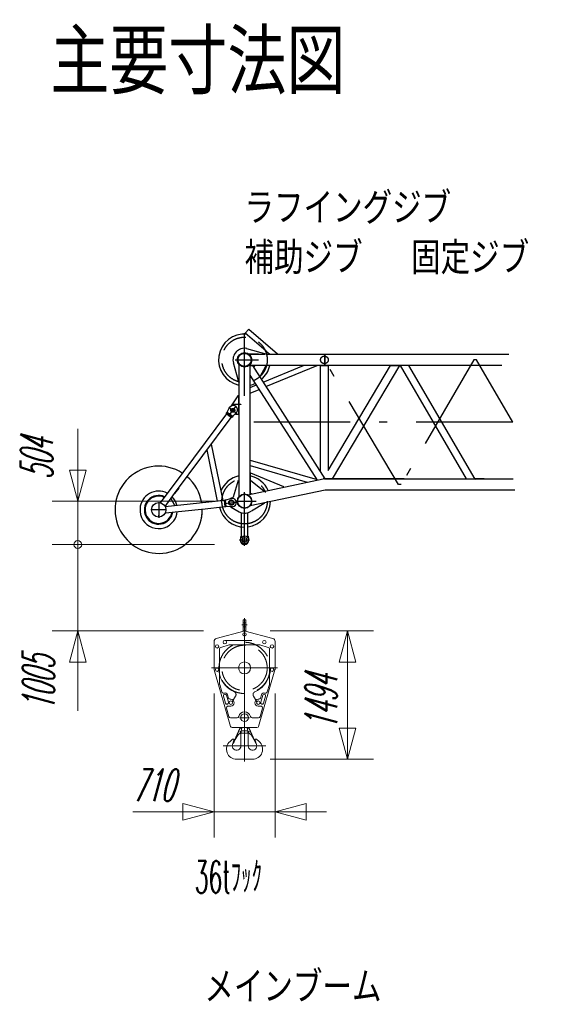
# Model space of a CAD drawing. Extents: x 4151 to 29084, y 1250 to 42319.
# Tile 29 of 30: x 5481 to 11731, y 30859 to 42319. Entities that reach past the tile are written whole.
import ezdxf
from ezdxf.enums import TextEntityAlignment as Align

# ---------------------------------------------------------------- set-up
doc = ezdxf.new("R2010")
doc.units = 0
doc.header["$LTSCALE"] = 37.5
doc.header["$MEASUREMENT"] = 0
doc.linetypes.add('CENTER', pattern=[50.5, 30, -9, 2.5, -9])
doc.linetypes.add('HIDDEN', pattern=[12.6, 8.4, -4.2])
for name, color, linetype in [('1', 7, 'Continuous'), ('11', 251, 'Continuous'), ('4', 54, 'Continuous')]:
    doc.layers.add(name, color=color, linetype=linetype)
doc.styles.get("Standard").update_dxf_attribs({"font": 'txt', "bigfont": 'bigfont'})
doc.dimstyles.get("Standard").update_dxf_attribs({"dimtxt": 0.18, "dimasz": 0.18, "dimexe": 0.18, "dimexo": 0.0625, "dimgap": 0.09, "dimtad": 0, "dimtih": 1, "dimtoh": 1, "dimdec": 4, "dimzin": 0, "dimdsep": 46, "dimtxsty": 'Standard', "dimcen": 0.09, "dimadec": 0, "dimazin": 0, "dimtfac": 1, "dimtdec": 4, "dimtofl": 0, "dimtmove": 0, "dimatfit": 0, "dimfxl": 1, "dimtolj": 1, "dimtzin": 0, "dimarcsym": 0})

# ---------------------------------------------------------------- blocks, each defined once
blk = doc.blocks.new('*G250')
at = {"layer": '11', "color": 251, "linetype": 'CENTER', "lineweight": 30}
for p, q in [((8100, 37943), (8100, 38671)), ((9892, 36910), (9030, 38360)), ((10770, 38360), (9924, 36910)), ((10802, 38360), (10770, 38360)), ((11225, 37635), (10802, 38360)), ((7913, 37705), (8001, 37823)), ((7915, 37809), (8011, 37737)), ((11225, 37635), (8100, 37635)), ((9924, 36910), (9892, 36910)), ((8100, 36194), (8100, 36820)), ((7100, 36705), (7100, 36664)), ((7100, 36698), (7100, 36678)), ((7863, 36689), (8009, 36705)), ((8002, 36715), (8236, 36715)), ((7190, 36615), (7010, 36615)), ((7100, 36664), (7100, 36520)), ((7100, 36531), (7100, 36551)), ((8043, 36266), (8157, 36266))]:
    blk.add_line(p, q, dxfattribs=at)
at = {"layer": '11', "color": 251, "linetype": 'Continuous', "lineweight": 30}
for p, q in [((8109, 38671), (8148, 38717)), ((8352, 38463), (8109, 38671)), ((8148, 38717), (8484, 38430)), ((8020, 38462), (8020, 38462)), ((8051, 38480), (8051, 38480)), ((8123, 38493), (8359, 38428)), ((8261, 38426), (8151, 38426)), ((8151, 38426), (8337, 38426)), ((8352, 38463), (8396, 38426)), ((8366, 38426), (9035, 38426)), ((8484, 38430), (8488, 38426)), ((9035, 38293), (9035, 38426)), ((9035, 38426), (9035, 38293)), ((9035, 38426), (11178, 38426)), ((8028, 38115), (7970, 38324)), ((8033, 38308), (8033, 38115)), ((8033, 38308), (8033, 37845)), ((8166, 36797), (8166, 38308)), ((8166, 38180), (8166, 38293)), ((8166, 38293), (8191, 38293)), ((9035, 38293), (8166, 38293)), ((8191, 38293), (9036, 36976)), ((8219, 38293), (8207, 38270)), ((8348, 38293), (8219, 38293)), ((8280, 38165), (8348, 38288)), ((8315, 38100), (8788, 38293)), ((8348, 38049), (8947, 38293)), ((8348, 38288), (8348, 38293)), ((8986, 37055), (8986, 38293)), ((8986, 38293), (9074, 38293)), ((11098, 38293), (9035, 38293)), ((9074, 37071), (9801, 38293)), ((9074, 38293), (9074, 37071)), ((9904, 38293), (9121, 36976)), ((9801, 38293), (9904, 38293)), ((9911, 38293), (10680, 36976)), ((10014, 38293), (9911, 38293)), ((10786, 36971), (10014, 38293)), ((8948, 36961), (8166, 38180)), ((8276, 38162), (8280, 38165)), ((8033, 38115), (8028, 38115)), ((8166, 38039), (8238, 38069)), ((8020, 37941), (7945, 37824)), ((8033, 37941), (8020, 37941)), ((8033, 37845), (8033, 37941)), ((8166, 37974), (8271, 38017)), ((7963, 37839), (7963, 37845)), ((7963, 37845), (8033, 37845)), ((8033, 37839), (7963, 37839)), ((8033, 37845), (8057, 37845)), ((8033, 37839), (8033, 36766)), ((8033, 37728), (8033, 37839)), ((8057, 37839), (8033, 37839)), ((8057, 37845), (8057, 37839)), ((7890, 37732), (7256, 36883)), ((7890, 37732), (7891, 37742)), ((7946, 37691), (7890, 37732)), ((7891, 37742), (7898, 37753)), ((7891, 37742), (7955, 37694)), ((7898, 37753), (7921, 37798)), ((7921, 37798), (7930, 37809)), ((7932, 37718), (7932, 37718)), ((7932, 37716), (7932, 37716)), ((7932, 37713), (7932, 37713)), ((7963, 37705), (7955, 37694)), ((8000, 37739), (7963, 37705)), ((7991, 37731), (7993, 37728)), ((7993, 37728), (8033, 37728)), ((8008, 37751), (8000, 37739)), ((7284, 36803), (7946, 37691)), ((7955, 37694), (7946, 37691)), ((7713, 37378), (7846, 36722)), ((7786, 36715), (7665, 37314)), ((8166, 37192), (8945, 36966)), ((8166, 37129), (8831, 36936)), ((8172, 37041), (8166, 37041)), ((8166, 37041), (8166, 36809)), ((8556, 36884), (8172, 37041)), ((7970, 36767), (8028, 36960)), ((8028, 36960), (8033, 36960)), ((8033, 36960), (8033, 36766)), ((8137, 36790), (9016, 36975)), ((8166, 36809), (8166, 36957)), ((8166, 36957), (8173, 36957)), ((8173, 36957), (8326, 36836)), ((9030, 36976), (9960, 36976)), ((9960, 36976), (9030, 36976)), ((9960, 36976), (11228, 36976)), ((10680, 36976), (10786, 36971)), ((10892, 36976), (10783, 36976)), ((7207, 36817), (7118, 36697)), ((7174, 36655), (7284, 36803)), ((7256, 36883), (7207, 36817)), ((7333, 36868), (7284, 36803)), ((9037, 36843), (8164, 36660)), ((8166, 36809), (8179, 36799)), ((8179, 36799), (8166, 36809)), ((8326, 36836), (8328, 36830)), ((8557, 36879), (8556, 36884)), ((9960, 36843), (9037, 36843)), ((11248, 36843), (9960, 36843)), ((7866, 36724), (7177, 36648)), ((7241, 36745), (7289, 36661)), ((7846, 36722), (7786, 36715)), ((7866, 36724), (7874, 36730)), ((7874, 36655), (7866, 36724)), ((7874, 36730), (7887, 36731)), ((7874, 36730), (7883, 36650)), ((7887, 36731), (7936, 36746)), ((7936, 36746), (7950, 36747)), ((7946, 36747), (7946, 36753)), ((7946, 36753), (7951, 36753)), ((8330, 36690), (8179, 36599)), ((8329, 36695), (8330, 36690)), ((7176, 36578), (7181, 36578)), ((7181, 36578), (7599, 36624)), ((7605, 36624), (7874, 36655)), ((7883, 36650), (7874, 36655)), ((7896, 36652), (7883, 36650)), ((7947, 36648), (7896, 36652)), ((7946, 36643), (7946, 36648)), ((8037, 36589), (7946, 36643)), ((7961, 36650), (7947, 36648)), ((7960, 36638), (7960, 36638)), ((7974, 36654), (7974, 36654)), ((8060, 36581), (8060, 36308)), ((8140, 36308), (8140, 36581)), ((8050, 36271), (8050, 36261)), ((8150, 36261), (8150, 36271))]:
    blk.add_line(p, q, dxfattribs=at)
at = {"layer": '11', "color": 251, "linetype": 'HIDDEN', "lineweight": 30}
for p, q in [((7992, 38360), (8261, 38360)), ((7898, 37753), (7963, 37705)), ((8050, 36271), (8050, 36261)), ((8150, 36261), (8150, 36271))]:
    blk.add_line(p, q, dxfattribs=at)
at = {"layer": '11', "color": 251, "linetype": 'Continuous', "lineweight": 30}
blk.add_lwpolyline([(7156, 36749), (7156, 36749)], dxfattribs=at)
at = {"layer": '11', "color": 251, "linetype": 'HIDDEN', "lineweight": 30}
for centre, radius in [((8100, 38360), 264), ((9030, 38360), 44.5), ((7963, 37773), 22.5)]:
    blk.add_circle(centre, radius, dxfattribs=at)
at = {"layer": '11', "color": 251, "linetype": 'Continuous', "lineweight": 30}
for centre, radius in [((8100, 38360), 84.3), ((8100, 38360), 76), ((7963, 37773), 17.1), ((8100, 36715), 84), ((8100, 36715), 80), ((7100, 36615), 84.1), ((7946, 36698), 30), ((7946, 36698), 22.5), ((7946, 36698), 22.5), ((8100, 36266), 45), ((8100, 36266), 26)]:
    blk.add_circle(centre, radius, dxfattribs=at)
at = {"layer": '11', "color": 251, "linetype": 'CENTER', "lineweight": 30}
blk.add_circle((8100, 36715), 264, dxfattribs=at)
at = {"layer": '11', "color": 251, "linetype": 'Continuous', "lineweight": 30}
for centre, radius, start, end in [((8100, 38360), 302, 85.1691, 171.5717), ((8100, 38360), 302, 171.5731, -102.7424), ((8100, 38360), 135, 78.7705, -164.4553), ((8100, 38360), 301, -49.4625, -12.7161), ((8100, 38360), 301, -77.2596, -65.1908), ((7969, 37780), 49, -36.711, 143.288), ((7100, 36615), 508, 57.2405, 1.1918), ((7100, 36615), 508, 9.0935, 49.3381), ((8100, 36715), 302, 102.7397, 157.0671), ((8100, 36715), 302, 24.5846, 77.257), ((9030, 36910), 66.3, 90, 101.8779), ((9030, 36910), 66.4, 90, 101.8555), ((7100, 36615), 218, 62.5375, 176.3495), ((7100, 36615), 167, 65.4024, -150.5555), ((7100, 36615), 158, 66.0663, -150.5556), ((7100, 36615), 218, 12.8731, 44.0409), ((7955, 36699), 49, -83.7358, 96.262), ((7951, 36773), 20, -90, -16.8074), ((8100, 36715), 301, -82.3808, -1.0263), ((7100, 36615), 218, 176.3495, -36.7462), ((7100, 36615), 167, -150.5558, -9.3653), ((7100, 36615), 158, -150.5572, -10.2319), ((7100, 36615), 218, -36.7456, -5.6433), ((7100, 36615), 508, -12.0368, 1.19), ((8100, 36715), 301, -167.0294, -89.9997), ((8100, 36715), 140, -116.7166, -55.7048), ((8100, 36271), 50, 150.0579, 179.9992), ((8100, 36261), 50, 180, 0), ((8035, 36308), 25, -29.8975, -0.0008), ((8165, 36308), 24.9, 180, -150.0785), ((8100, 36271), 50, 0, 29.8832)]:
    blk.add_arc(centre, radius, start, end, dxfattribs=at)
at = {"layer": '11', "color": 251, "linetype": 'HIDDEN', "lineweight": 30}
for centre, radius, start, end in [((8035, 36308), 25, -29.8957, -0.0008), ((8165, 36308), 24.9, 180, -150.082)]:
    blk.add_arc(centre, radius, start, end, dxfattribs=at)
blk = doc.blocks.new('*D252')
at = {"layer": '1', "color": 7, "linetype": 'Continuous', "lineweight": 9}
for p, q in [((6158, 36811), (6158, 34275)), ((5858, 36211), (7320, 36211)), ((5858, 35205), (7620, 35205)), ((6158, 35205), (6061, 34843)), ((6158, 35205), (6255, 34843)), ((6255, 34843), (6061, 34843))]:
    blk.add_line(p, q, dxfattribs=at)
at = {"layer": '1', "color": 7, "linetype": 'Continuous', "lineweight": 9, "oblique": 15, "width": 0.5}
blk.add_text('1005', height=375, rotation=90, dxfattribs=at).set_placement((6000, 34275), align=Align.BOTTOM_LEFT)
blk = doc.blocks.new('*D253')
at = {"layer": '4', "color": 54, "linetype": 'Continuous', "lineweight": 9}
for p, q in [((9600, 35205), (8400, 35205)), ((9300, 35205), (9203, 34843)), ((9300, 35205), (9300, 33711)), ((9300, 35205), (9397, 34843)), ((9397, 34843), (9203, 34843)), ((9300, 33711), (9203, 34073)), ((9203, 34073), (9397, 34073)), ((9300, 33711), (9397, 34073)), ((9600, 33711), (8400, 33711))]:
    blk.add_line(p, q, dxfattribs=at)
at = {"layer": '4', "color": 54, "linetype": 'Continuous', "lineweight": 9, "oblique": 15, "width": 0.5}
blk.add_text('1494', height=375, rotation=90, dxfattribs=at).set_placement((9290, 34055), align=Align.BOTTOM_LEFT)
blk = doc.blocks.new('*D254')
at = {"layer": '4', "color": 54, "linetype": 'Continuous', "lineweight": 9}
for p, q in [((7745, 32800), (7745, 34475)), ((8455, 32800), (8455, 34475)), ((7745, 33100), (7383, 33197)), ((7383, 33003), (7383, 33197)), ((8455, 33100), (8817, 33197)), ((8817, 33197), (8817, 33003)), ((6799, 33100), (9055, 33100)), ((7745, 33100), (7383, 33003)), ((8455, 33100), (8817, 33003))]:
    blk.add_line(p, q, dxfattribs=at)
at = {"layer": '4', "color": 54, "linetype": 'Continuous', "lineweight": 9, "oblique": 15, "width": 0.5}
blk.add_text('710', height=375, dxfattribs=at).set_placement((6799, 33110), align=Align.BOTTOM_LEFT)

msp = doc.modelspace()

# ---------------------------------------------------------------- linework, layer by layer
at = {"layer": '1', "color": 7, "linetype": 'Continuous', "lineweight": 9}
for p, q in [((6158.29541, 37555.52256), (6158.29541, 36210.74885)), ((6158.29541, 36714.75581), (6061.23827, 37076.97799)), ((6255.35255, 37076.97799), (6061.23827, 37076.97799)), ((6158.29541, 36714.75581), (6255.35255, 37076.97799)), ((7750.47001, 36714.75581), (5858.29541, 36714.75581)), ((7750.47001, 36210.74885), (5858.29541, 36210.74885)), ((6158.29541, 36210.74885), (6158.29541, 35334.75581))]:
    msp.add_line(p, q, dxfattribs=at)
msp.add_circle((6158.29541, 36210.74885), 45, dxfattribs=at)
at = {"layer": '4', "color": 54, "linetype": 'Continuous', "lineweight": 9}
for p, q in [((8084.91318, 35334.75692), (8114.91318, 35334.75692)), ((8084.91318, 35203.33846), (8084.91318, 35334.75692)), ((8114.91318, 35334.75692), (8114.91318, 35203.33846)), ((8093.44223, 35203.90609), (7770.85434, 35117.46932)), ((8428.97141, 35117.46932), (8106.38351, 35203.90609)), ((7744.91257, 35083.66195), (7744.91257, 34757.58773)), ((8454.91318, 34757.58773), (8454.91318, 35083.66195)), ((7809.91257, 34585.75912), (7809.91257, 34994.9388)), ((7824.08981, 35014.0721), (7922.06589, 35043.89022)), ((7927.88864, 35044.75814), (8099.91318, 35044.75814)), ((8271.9371, 35044.75814), (8099.91318, 35044.75814)), ((8375.73593, 35014.0721), (8277.75986, 35043.89022)), ((8389.91318, 34585.75912), (8389.91318, 34994.9388)), ((7745.6987, 34752.03841), (7935.73837, 34094.2076)), ((8264.08676, 34094.2076), (8454.12704, 34752.03841)), ((7835.2446, 34495.39168), (7810.70114, 34580.20003)), ((8364.58115, 34495.39168), (8389.1246, 34580.20003)), ((7878.27133, 34364.70077), (7854.64157, 34446.35116)), ((7862.41745, 34482.43514), (7860.01572, 34481.74056)), ((7888.26157, 34456.08016), (7911.89133, 34374.43099)), ((7913.10471, 34424.19784), (7902.67075, 34460.2513)), ((7939.91318, 34409.75692), (7932.31613, 34409.75692)), ((8259.91257, 34409.75692), (8267.50961, 34409.75692)), ((8286.72104, 34424.19784), (8297.155, 34460.2513)), ((8311.56418, 34456.08016), (8287.93442, 34374.43099)), ((8321.55502, 34364.70077), (8345.18417, 34446.35116)), ((8337.40829, 34482.43514), (8339.81003, 34481.74056)), ((7918.0687, 34209.19784), (7890.57602, 34304.19784)), ((7909.78745, 34329.75814), (7939.91318, 34329.75814)), ((8290.03891, 34329.75814), (8259.91257, 34329.75814)), ((8281.75705, 34209.19784), (8309.25034, 34304.19784)), ((8012.16293, 34194.75692), (7937.28012, 34194.75692)), ((8187.6622, 34194.75692), (8262.54562, 34194.75692)), ((7954.95285, 34079.75692), (8099.91318, 34079.75692)), ((8046.56296, 34072.81844), (7966.62888, 33897.8221)), ((8056.46652, 34074.49447), (8052.3912, 34075.57357)), ((8067.76169, 34071.50374), (8056.46652, 34074.49447)), ((8057.41257, 34079.75814), (8057.41257, 34074.24422)), ((8142.41318, 34079.75814), (8057.41257, 34079.75814)), ((8059.81552, 34041.58797), (8140.01022, 34041.58797)), ((8059.93881, 34042.10799), (8067.76169, 34071.50374)), ((8099.91318, 34079.75692), (8244.87289, 34079.75692)), ((8132.06406, 34071.50374), (8143.35922, 34074.49447)), ((8139.88632, 34042.10799), (8132.06406, 34071.50374)), ((8142.41318, 34074.24422), (8142.41318, 34079.75814)), ((8143.35922, 34074.49447), (8147.43393, 34075.57357)), ((8153.26279, 34072.81844), (8233.19687, 33897.8221)), ((7960.93613, 33944.37606), (7930.54916, 33918.28841)), ((7959.95468, 33882.49496), (7976.89682, 33933.58626)), ((7969.35837, 33896.57577), (7990.17258, 33942.14339)), ((7990.17258, 33942.14339), (8024.5903, 33994.82772)), ((8043.67783, 34012.88802), (8057.1312, 34020.09627)), ((8055.41245, 34019.17586), (8055.41245, 34016.58797)), ((8055.41245, 34016.58797), (8144.41269, 34016.58797)), ((8057.41257, 34016.58797), (8057.41257, 33866.75643)), ((8142.41318, 33866.75643), (8142.41318, 34016.58797)), ((8156.14853, 34012.88802), (8142.69455, 34020.09627)), ((8144.41269, 34016.58797), (8144.41269, 34019.17586)), ((8209.65317, 33942.14339), (8175.23544, 33994.82772)), ((8230.46738, 33896.57577), (8209.65317, 33942.14339)), ((8222.92892, 33933.58626), (8239.87167, 33882.49496)), ((8269.27658, 33918.28841), (8238.89023, 33944.37606)), ((7966.62888, 33897.8221), (7969.35837, 33896.57577)), ((8233.19687, 33897.8221), (8230.46738, 33896.57577)), ((8007.41318, 33710.75667), (8099.91318, 33710.75667)), ((8099.91318, 33710.75667), (8192.41257, 33710.75667))]:
    msp.add_line(p, q, dxfattribs=at)
at = {"layer": '4', "color": 54, "linetype": 'HIDDEN', "lineweight": 9}
for p, q in [((8084.91318, 35298.2579), (8114.91318, 35298.2579)), ((8084.91318, 35251.25716), (8114.91318, 35251.25716)), ((7869.77707, 35094.75692), (8329.91318, 35094.75692)), ((7798.91281, 34754.75692), (7799.91318, 34754.75692)), ((8400.91293, 34754.75692), (8399.91318, 34754.75692)), ((7957.23373, 34379.75814), (7996.08871, 34447.05672)), ((8242.59262, 34379.75814), (8203.73764, 34447.05672)), ((7990.17258, 33942.14339), (8049.29184, 34071.57332)), ((8051.57578, 34072.545), (8061.06674, 34070.17318)), ((8148.24997, 34072.545), (8138.759, 34070.17318)), ((8209.65317, 33942.14339), (8150.53452, 34071.57332))]:
    msp.add_line(p, q, dxfattribs=at)
at = {"layer": '4', "color": 54, "linetype": 'CENTER', "lineweight": 9}
for p, q in [((8099.91318, 35352.33993), (8099.91318, 34052.87581)), ((8070.13718, 35274.75692), (8131.56113, 35274.75692)), ((7714.82407, 34774.75814), (8485.00168, 34774.75814)), ((8099.91318, 34341.64779), (8099.91318, 33686.80404)), ((8041.94565, 34194.75692), (8157.88071, 34194.75692)), ((7850.99045, 33866.75643), (8348.8353, 33866.75643))]:
    msp.add_line(p, q, dxfattribs=at)
at = {"layer": '4', "color": 54, "linetype": 'HIDDEN', "lineweight": 9}
for points in [[(7979.72397, 34496.65755), (7950.07702, 34511.5929), (7922.25448, 34529.67514), (7896.58882, 34550.68449), (7873.38637, 34574.36618), (7852.9236, 34600.43357), (7835.44387, 34628.57163), (7821.15448, 34658.44075), (7810.22426, 34689.68078), (7802.78159, 34721.91548), (7798.91281, 34754.75692)], [(8220.10178, 34496.65755), (8249.74875, 34511.59288), (8277.57132, 34529.67512), (8303.23699, 34550.68447), (8326.43945, 34574.36616), (8346.90222, 34600.43356), (8364.38196, 34628.57163), (8378.67134, 34658.44074), (8389.60153, 34689.68078), (8397.04419, 34721.91547), (8400.91293, 34754.75692)], [(8049.29184, 34071.57332), (8049.41646, 34071.80378), (8049.57618, 34072.02098), (8049.76984, 34072.21668), (8049.99399, 34072.38291), (8050.24289, 34072.51293), (8050.50901, 34072.60202), (8050.78373, 34072.64803), (8051.05827, 34072.65152), (8051.32452, 34072.61554), (8051.57578, 34072.545)], [(8150.53452, 34071.57332), (8150.40989, 34071.80378), (8150.25015, 34072.02098), (8150.05645, 34072.21668), (8149.83226, 34072.38291), (8149.58329, 34072.51293), (8149.3171, 34072.60202), (8149.04229, 34072.64803), (8148.76767, 34072.65152), (8148.50132, 34072.61554), (8148.24997, 34072.545)]]:
    msp.add_lwpolyline(points, dxfattribs=at)
at = {"layer": '4', "color": 54, "linetype": 'Continuous', "lineweight": 9}
for centre, radius in [((8099.91318, 35164.75692), 20), ((7869.91196, 35074.75692), 20.00061), ((8329.91318, 35074.7557), 19.99939), ((7779.91257, 35024.75692), 20.00061), ((8419.91257, 35024.75692), 20), ((8099.91318, 34774.75814), 69.99939), ((7779.91257, 34754.75692), 20.00061), ((8419.91318, 34754.75692), 19.99939), ((7939.91318, 34369.75692), 19.99939), ((8259.91257, 34369.75692), 19.99939), ((8099.91318, 34194.75692), 45), ((8052.31308, 34029.08797), 5.10006), ((8147.51266, 34029.08797), 5.10006)]:
    msp.add_circle(centre, radius, dxfattribs=at)
at = {"layer": '4', "color": 54, "linetype": 'HIDDEN', "lineweight": 9}
for radius in [297.99988, 263.99963]:
    msp.add_circle((8099.91318, 34774.75814), radius, dxfattribs=at)
at = {"layer": '4', "color": 54, "linetype": 'Continuous', "lineweight": 9}
for centre, radius, start, end in [((8099.90952, 35179.78622), 24.97192, 90, 105.0181198), ((8099.91318, 35179.76424), 24.99388, 74.9984818, 90.0019073), ((7779.91013, 35083.66195), 34.99922, 104.9935532, 179.9980927), ((8419.91379, 35083.66195), 34.99939, 0, 75.0016479), ((7829.91318, 34994.93758), 20.00104, 106.9251404, 179.9946442), ((7927.88864, 35024.7911), 19.96704, 90, 106.9549026), ((8271.9371, 35024.79232), 19.96583, 73.045929, 90.0018539), ((8369.91318, 34994.93758), 20, 0, 73.0711746), ((7764.92905, 34757.59261), 20.01648, 180, -163.9039459), ((8434.93637, 34757.58773), 19.97691, -16.1285706, -0.0004272), ((7829.90402, 34585.75912), 19.99146, 180, -163.8546906), ((7854.4548, 34500.95077), 19.99838, -163.8601074, -73.855072), ((8345.37033, 34500.95077), 19.99872, -106.1409454, -16.137085), ((8369.92722, 34585.75912), 19.98607, -16.1500854, -0.0003967), ((7871.45187, 34451.21688), 17.49906, 16.1363125, -163.8565674), ((7871.45126, 34451.21566), 32.50075, 16.1420841, 106.1389847), ((7932.31796, 34429.75814), 20.00166, -163.8591766, -90.0048218), ((7939.91318, 34369.75692), 39.99939, 0, 89.9982529), ((8259.91196, 34369.75814), 39.99878, 90, -179.999115), ((8267.509, 34429.75692), 20, -90, -16.1397705), ((8328.37448, 34451.21688), 32.49907, 73.8627167, 163.8622742), ((8328.37387, 34451.21688), 17.50033, -16.1434326, 163.8637085), ((7895.08163, 34369.56649), 17.50033, -163.8565521, 16.1401672), ((7909.78683, 34309.75936), 19.99878, 90, -163.8525391), ((7939.91318, 34369.75814), 40, -90, 0), ((8259.91318, 34369.75814), 40, 180, -90.0008545), ((8304.74411, 34369.56649), 17.4994, 163.859848, -16.1428833), ((8290.03769, 34309.75692), 20.00073, -16.1379395, 89.9960938), ((7937.28134, 34214.75814), 20.00107, -163.8586884, -90.0030823), ((8012.16293, 34214.75814), 20.00122, -90, -12.842865), ((8099.91379, 34194.75692), 70, 90, 167.1600952), ((8099.91379, 34194.75814), 69.9983, 12.8390932, 90.0008316), ((8187.66098, 34214.7557), 19.99876, -167.1624756, -89.9961853), ((8262.54318, 34214.75814), 20.00122, -90, -16.1469116), ((7954.95346, 34099.75692), 20.00036, -163.8908691, -90.0013428), ((8051.10947, 34070.74325), 4.99749, 75.1408081, 155.4682007), ((8069.60922, 34039.53719), 10.00629, 165.1123352, -148.8699951), ((8130.21347, 34039.53475), 10.00858, -31.1083679, 14.8964233), ((8148.71628, 34070.74325), 4.99772, 24.5343399, 104.8684845), ((8244.87167, 34099.75692), 20, -90, -16.1122131), ((7967.41257, 33936.75643), 10.00005, -18.4829712, 130.3629761), ((8067.29538, 33968.81087), 50.00584, 118.1818695, 148.6477661), ((8052.31979, 34029.08675), 10.19697, -61.8473816, 31.1686401), ((8147.51572, 34029.08919), 10.20224, 148.8673248, -118.1968689), ((8132.53036, 33968.81209), 50.00536, 31.3502712, 61.8160934), ((8232.41318, 33936.75643), 10.00055, 49.635128, -161.5162354), ((8007.41318, 33828.75716), 117.99967, 130.6453705, -90.0012207), ((8007.41318, 33866.75643), 50.0001, 161.6526031, -0.0004883), ((8192.41257, 33866.75643), 49.99939, 180, 18.3466797), ((8192.41257, 33828.75716), 118.00049, -90, 49.3533936)]:
    msp.add_arc(centre, radius, start, end, dxfattribs=at)
at = {"layer": '4', "color": 54, "linetype": 'HIDDEN', "lineweight": 9}
for centre, radius, start, end in [((7965.77621, 34464.55672), 35.0014, -29.9994507, 66.5143738), ((8234.04953, 34464.55672), 35.00004, 113.4831619, -150.0025177)]:
    msp.add_arc(centre, radius, start, end, dxfattribs=at)

# ---------------------------------------------------------------- block references
at = {"color": 7, "linetype": 'Continuous', "lineweight": 30}
msp.add_blockref('*G250', (0, 0), dxfattribs=at)

# ---------------------------------------------------------------- texts
at = {"layer": '1', "color": 7, "linetype": 'Continuous', "lineweight": 9}
for s, height, width, p in [('主要寸法図', 750, 0.833333, (5838.29541, 41225.52256)), ('ラフイングジブ', 375, 0.833333, (8099.91318, 39825.52256)), ('補助ジブ', 375, 0.833333, (8100, 39245.52256)), ('固定ジブ', 375, 0.833333, (10039.91318, 39245.52256)), ('36tﾌｯｸ', 375, 0.5, (7520, 32040)), ('メインブーム', 375, 0.833333, (7632.14596, 30760))]:
    msp.add_text(s, height=height, dxfattribs=dict(at, width=width)).set_placement(p, align=Align.BOTTOM_LEFT)
at = {"layer": '1', "color": 7, "linetype": 'Continuous', "lineweight": 9, "oblique": 15, "width": 0.5}
msp.add_text('504', height=375, rotation=90, dxfattribs=at).set_placement((5980, 36968.75), align=Align.BOTTOM_LEFT)

# ---------------------------------------------------------------- dimensions: what is measured, and where the dimension line sits
at = {"layer": '1', "color": 7, "linetype": 'Continuous', "lineweight": 9}
dim = msp.add_linear_dim(base=(6158.29541, 36210.74885), p1=(7320, 36210.74885), p2=(7620, 35204.75692), angle=90, text='1005', dimstyle='Standard', dxfattribs=at)
dim.commit()
dim.dimension.update_dxf_attribs({"geometry": '*D252', "text_midpoint": (6000, 34650)})
at = {"layer": '4', "color": 54, "linetype": 'Continuous', "lineweight": 9}
dim = msp.add_linear_dim(base=(9300, 35204.75692), p1=(8399.66258, 35204.75692), p2=(8399.91318, 33710.75667), angle=90, text='1494', dimstyle='Standard', dxfattribs=at)
dim.commit()
dim.dimension.update_dxf_attribs({"geometry": '*D253', "text_midpoint": (9290, 34430)})
dim = msp.add_linear_dim(base=(7744.91257, 33100), p1=(7744.91257, 34474.75814), p2=(8454.91318, 34474.75814), text='710', dimstyle='Standard', dxfattribs=at)
dim.commit()
dim.dimension.update_dxf_attribs({"geometry": '*D254', "text_midpoint": (7080, 33110)})

doc.saveas('drawing.dxf')
